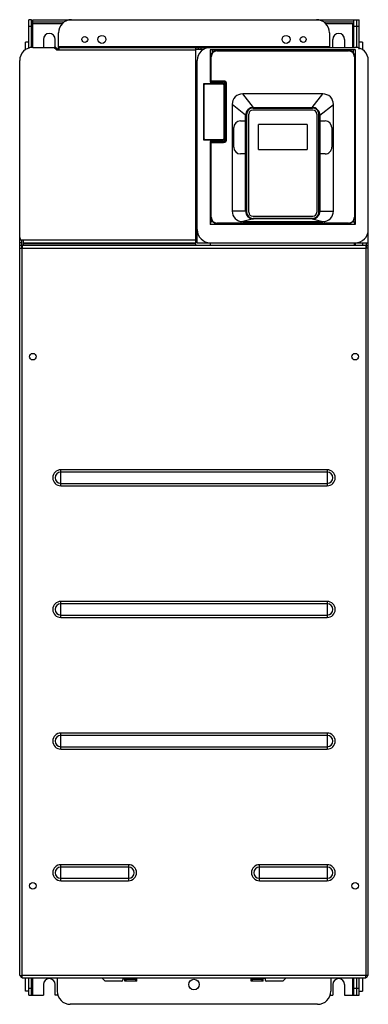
# Model space of a CAD drawing. Header units: millimetres. Extents: x 177 to 442, y 65 to 813.
import ezdxf

# ---------------------------------------------------------------- set-up
doc = ezdxf.new("R2010")
doc.units = ezdxf.units.MM
doc.header["$LTSCALE"] = 56.908157
doc.layers.get('0').update_dxf_attribs({"linetype": 'CONTINUOUS'})

msp = doc.modelspace()

# ---------------------------------------------------------------- linework, layer by layer
at = {"color": 7, "linetype": 'Continuous'}
for p, q in [((184.21, 790.84), (184.21, 812.65)), ((186.21, 812.65), (184.21, 812.65)), ((186.21, 791.54), (186.21, 812.65)), ((186.21, 809.65), (209.74, 809.65)), ((187.21, 791.65), (187.21, 812.65)), ((187.21, 812.65), (435.21, 812.65)), ((210.74, 810.65), (187.21, 810.65)), ((431.21, 810.65), (408.68, 810.65)), ((409.68, 809.65), (431.21, 809.65)), ((430.21, 809.65), (430.21, 791.65)), ((431.21, 791.65), (431.21, 812.65)), ((433.21, 812.65), (433.21, 791.54)), ((435.21, 790.15), (435.21, 812.65)), ((184.21, 807.65), (186.21, 807.65)), ((206.71, 789.65), (206.71, 802.65)), ((412.71, 802.65), (412.71, 791.65)), ((431.21, 807.65), (435.21, 807.65)), ((181.71, 789.81), (181.71, 795.65)), ((184.21, 795.65), (181.71, 795.65)), ((195.21, 797.65), (195.21, 791.58)), ((204.21, 791.58), (204.21, 797.65)), ((415.21, 791.58), (415.21, 797.65)), ((424.21, 797.65), (424.21, 791.58)), ((437.71, 795.65), (435.21, 795.65)), ((437.71, 795.65), (437.71, 789.82)), ((187.21, 791.65), (203.88, 791.65)), ((205.21, 789.65), (203.21, 791.65)), ((205.21, 789.65), (311.21, 789.65)), ((206.07, 790.3), (205.3, 791.06)), ((206.42, 790.15), (207.21, 790.15)), ((412.71, 792.15), (206.71, 792.15)), ((206.71, 791.65), (432.21, 791.65)), ((207.21, 789.65), (207.21, 791.65)), ((311.21, 641.15), (311.21, 791.65)), ((311.21, 790.15), (317.39, 790.15)), ((313.21, 790.15), (313.21, 791.65)), ((315.21, 790.15), (315.21, 791.65)), ((318.71, 790.79), (318.71, 791.65)), ((320.71, 791.48), (320.71, 791.65)), ((322.02, 789.65), (322.02, 765.15)), ((432.41, 789.65), (322.02, 789.65)), ((323.46, 789.65), (323.46, 787.32)), ((327.21, 788.95), (327.21, 789.25)), ((327.21, 789.25), (427.21, 789.25)), ((327.21, 788.95), (427.21, 788.95)), ((427.21, 789.25), (427.21, 788.95)), ((430.96, 787.32), (430.96, 789.65)), ((432.41, 657.24), (432.41, 789.65)), ((177.21, 86.65), (177.21, 781.65)), ((312.21, 643.15), (312.21, 781.65)), ((322.51, 765.75), (322.51, 784.55)), ((322.51, 784.55), (322.81, 784.55)), ((322.81, 766.05), (322.81, 784.55)), ((431.61, 784.55), (431.61, 662.55)), ((431.61, 784.55), (431.91, 784.55)), ((431.91, 784.55), (431.91, 662.55)), ((442.21, 86.65), (442.21, 781.65)), ((317.26, 721.15), (317.26, 764.15)), ((317.26, 764.15), (332.66, 764.15)), ((317.51, 722.2), (317.51, 763.1)), ((318.31, 763.9), (331.61, 763.9)), ((322.02, 765.15), (331.66, 765.15)), ((322.81, 766.05), (322.51, 765.75)), ((322.51, 765.75), (332.21, 765.75)), ((332.21, 766.05), (322.81, 766.05)), ((323.46, 765.75), (323.46, 765.15)), ((332.21, 766.05), (332.21, 765.75)), ((332.41, 763.1), (332.41, 722.2)), ((332.66, 764.15), (332.66, 721.15)), ((333.66, 763.15), (333.66, 722.15)), ((334.21, 763.75), (334.21, 721.75)), ((334.21, 763.75), (334.51, 763.75)), ((334.51, 721.75), (334.51, 763.75)), ((354.96, 746.05), (346.71, 756.3)), ((407.71, 756.3), (346.71, 756.3)), ((399.46, 746.05), (407.71, 756.3)), ((338.71, 748.3), (338.71, 667.25)), ((348.96, 740.05), (338.71, 748.3)), ((405.46, 740.05), (415.71, 748.3)), ((415.71, 667.25), (415.71, 748.3)), ((349.71, 740.56), (349.71, 666.66)), ((351.36, 666.31), (351.36, 740.91)), ((400.06, 743.91), (354.36, 743.91)), ((354.71, 745.56), (399.71, 745.56)), ((354.96, 746.05), (399.46, 746.05)), ((403.06, 740.91), (403.06, 666.31)), ((404.71, 666.66), (404.71, 740.56)), ((344.96, 735.7), (348.96, 735.7)), ((348.96, 667.25), (348.96, 740.05)), ((405.46, 740.05), (405.46, 667.25)), ((405.46, 735.7), (409.46, 735.7)), ((339.96, 715.7), (339.96, 730.7)), ((358.71, 714.01), (358.71, 733.01)), ((395.71, 733.01), (358.71, 733.01)), ((395.71, 733.01), (395.71, 714.01)), ((414.46, 730.7), (414.46, 715.7)), ((332.66, 721.15), (317.26, 721.15)), ((331.61, 721.4), (318.31, 721.4)), ((322.02, 720.15), (322.02, 657.24)), ((331.66, 720.15), (322.02, 720.15)), ((322.51, 662.55), (322.51, 719.75)), ((322.81, 719.45), (322.51, 719.75)), ((332.21, 719.75), (322.51, 719.75)), ((322.81, 662.55), (322.81, 719.45)), ((322.81, 719.45), (332.21, 719.45)), ((323.46, 720.15), (323.46, 719.75)), ((332.21, 719.75), (332.21, 719.45)), ((334.51, 721.75), (334.21, 721.75)), ((348.96, 710.7), (344.96, 710.7)), ((358.71, 714.01), (395.71, 714.01)), ((409.46, 710.7), (405.46, 710.7)), ((348.96, 667.25), (338.71, 667.25)), ((405.46, 667.25), (415.71, 667.25)), ((322.02, 657.24), (323.37, 659.96)), ((322.81, 662.55), (322.51, 662.55)), ((354.96, 661.25), (346.71, 659.25)), ((346.71, 659.25), (407.71, 659.25)), ((354.36, 663.31), (400.06, 663.31)), ((399.71, 661.66), (354.71, 661.66)), ((399.46, 661.25), (354.96, 661.25)), ((399.46, 661.25), (407.71, 659.25)), ((432.41, 657.24), (431.05, 659.96)), ((431.91, 662.55), (431.61, 662.55)), ((322.02, 657.24), (432.41, 657.24)), ((327.21, 657.85), (327.21, 658.15)), ((345.48, 658.15), (327.21, 658.15)), ((345.48, 657.85), (327.21, 657.85)), ((345.48, 658.15), (345.48, 657.85)), ((345.76, 657.83), (345.79, 658.13)), ((346.72, 657.79), (345.76, 657.83)), ((346.72, 657.79), (346.72, 658.09)), ((407.7, 658.09), (346.72, 658.09)), ((346.72, 657.79), (407.7, 657.79)), ((407.7, 657.79), (407.7, 658.09)), ((408.66, 657.83), (407.7, 657.79)), ((408.66, 657.83), (408.63, 658.13)), ((408.95, 657.85), (408.95, 658.15)), ((427.21, 658.15), (408.95, 658.15)), ((427.21, 657.85), (408.95, 657.85)), ((427.21, 658.15), (427.21, 657.85)), ((178.71, 645.15), (177.21, 645.15)), ((178.71, 645.15), (178.71, 639.25)), ((311.21, 645.15), (179.21, 645.15)), ((180.21, 641.15), (180.21, 645.15)), ((178.71, 643.15), (177.21, 643.15)), ((178.71, 641.15), (177.21, 641.15)), ((177.21, 639.15), (440.21, 639.15)), ((179.21, 641.15), (179.21, 639.15)), ((440.21, 641.15), (179.21, 641.15)), ((179.21, 86.65), (179.21, 639.15)), ((180.21, 643.15), (311.21, 643.15)), ((180.21, 642.65), (311.21, 642.65)), ((312.21, 643.15), (322.12, 643.15)), ((322.11, 643.15), (322.11, 641.15)), ((322.21, 643.15), (442.21, 643.15)), ((431.61, 641.15), (431.61, 643.15)), ((432.21, 643.15), (432.21, 641.15)), ((437.71, 643.15), (437.71, 641.15)), ((440.21, 641.15), (440.21, 639.15)), ((440.21, 640.96), (440.21, 641.14)), ((440.21, 639.15), (440.21, 86.65)), ((442.21, 639.15), (440.21, 639.15)), ((440.71, 639.25), (440.71, 643.15)), ((440.71, 641.15), (442.21, 641.15)), ((208.46, 458.57), (208.46, 470.73)), ((410.96, 470.73), (208.46, 470.73)), ((410.96, 468.95), (208.46, 468.95)), ((410.96, 470.73), (410.96, 458.57)), ((208.46, 460.35), (410.96, 460.35)), ((208.46, 458.57), (410.96, 458.57)), ((208.46, 358.57), (208.46, 370.73)), ((410.96, 370.73), (208.46, 370.73)), ((410.96, 368.95), (208.46, 368.95)), ((410.96, 370.73), (410.96, 358.57)), ((208.46, 360.35), (410.96, 360.35)), ((208.46, 358.57), (410.96, 358.57)), ((410.96, 270.73), (208.46, 270.73)), ((208.46, 258.57), (208.46, 270.73)), ((410.96, 270.73), (410.96, 258.57)), ((410.96, 268.95), (208.46, 268.95)), ((208.46, 260.35), (410.96, 260.35)), ((208.46, 258.57), (410.96, 258.57)), ((259.96, 170.73), (208.46, 170.73)), ((208.46, 158.57), (208.46, 170.73)), ((259.96, 168.95), (208.46, 168.95)), ((259.96, 170.73), (259.96, 158.57)), ((410.96, 170.73), (359.46, 170.73)), ((359.46, 158.57), (359.46, 170.73)), ((410.96, 168.95), (359.46, 168.95)), ((410.96, 170.73), (410.96, 158.57)), ((208.46, 160.35), (259.96, 160.35)), ((208.46, 158.57), (259.96, 158.57)), ((359.46, 160.35), (410.96, 160.35)), ((359.46, 158.57), (410.96, 158.57)), ((177.21, 86.65), (179.21, 86.65)), ((440.21, 86.65), (179.21, 86.65)), ((179.21, 84.65), (179.21, 86.65)), ((179.21, 84.84), (179.21, 84.66)), ((179.21, 84.65), (440.21, 84.65)), ((181.71, 74.65), (181.71, 84.65)), ((184.21, 71.65), (184.21, 84.65)), ((186.21, 71.65), (186.21, 84.65)), ((187.21, 71.65), (187.21, 84.65)), ((205.71, 84.65), (205.71, 74.65)), ((239.71, 84.65), (242.21, 82.15)), ((255.71, 84.15), (266.21, 84.15)), ((255.71, 84.15), (255.71, 83.15)), ((257.21, 82.15), (257.21, 84.15)), ((257.21, 83.65), (266.21, 83.65)), ((258.21, 82.15), (258.21, 83.65)), ((265.21, 83.65), (265.21, 82.15)), ((266.21, 82.15), (266.21, 84.65)), ((353.21, 82.15), (353.21, 84.65)), ((363.71, 84.15), (353.21, 84.15)), ((353.21, 83.65), (362.21, 83.65)), ((354.21, 82.15), (354.21, 83.65)), ((361.21, 83.65), (361.21, 82.15)), ((362.21, 82.15), (362.21, 84.15)), ((363.71, 84.15), (363.71, 83.15)), ((377.21, 82.15), (379.71, 84.65)), ((413.71, 84.65), (413.71, 74.65)), ((430.21, 84.65), (430.21, 71.65)), ((431.21, 71.65), (431.21, 84.65)), ((433.21, 84.65), (433.21, 71.65)), ((435.21, 71.65), (435.21, 84.65)), ((437.71, 84.65), (437.71, 74.65)), ((442.21, 86.65), (440.21, 86.65)), ((440.21, 84.65), (440.21, 86.65)), ((186.21, 76.65), (184.21, 76.65)), ((195.21, 79.65), (195.21, 71.65)), ((204.21, 71.65), (204.21, 79.65)), ((254.71, 82.15), (242.21, 82.15)), ((266.21, 82.15), (257.21, 82.15)), ((362.21, 82.15), (353.21, 82.15)), ((377.21, 82.15), (364.71, 82.15)), ((415.21, 79.65), (415.21, 71.65)), ((424.21, 79.65), (424.21, 71.65)), ((435.21, 76.65), (431.21, 76.65)), ((184.21, 74.65), (181.71, 74.65)), ((184.21, 71.65), (195.21, 71.65)), ((206.69, 71.65), (204.21, 71.65)), ((413.21, 71.65), (415.21, 71.65)), ((424.21, 71.65), (435.21, 71.65)), ((435.21, 74.65), (437.71, 74.65)), ((403.71, 64.65), (215.71, 64.65))]:
    msp.add_line(p, q, dxfattribs=at)
for points in [[(345.48, 657.85), (345.51, 657.85), (345.58, 657.85), (345.62, 657.84), (345.7, 657.84), (345.76, 657.83)], [(408.66, 657.83), (408.78, 657.84), (408.84, 657.85), (408.95, 657.85)]]:
    msp.add_lwpolyline(points, dxfattribs=at)
for centre, radius in [((239.71, 797.65), 3), ((379.71, 797.65), 3), ((226.71, 797.65), 2.25), ((392.71, 797.65), 2.25), ((187.21, 556.65), 2.5), ((432.21, 556.65), 2.5), ((187.21, 154.65), 2.5), ((432.21, 154.65), 2.5), ((309.71, 79.65), 4)]:
    msp.add_circle(centre, radius, dxfattribs=at)
for centre, radius, start, end in [((216.71, 802.65), 10, 90, 180), ((402.71, 802.65), 10, 0, 90), ((199.71, 797.65), 4.5, 0, 180), ((419.71, 797.65), 4.5, 0, 180), ((187.21, 781.65), 10, 90, 180), ((203.88, 789.65), 2, 45, 90), ((206.42, 790.65), 0.5, 225, 270), ((322.21, 781.65), 10, 90, 180), ((327.21, 784.55), 4.7, 90, 180), ((327.21, 784.55), 4.4, 90, 180), ((427.21, 784.55), 4.7, 0, 90), ((427.21, 784.55), 4.4, 0, 90), ((432.21, 781.65), 10, 0, 90), ((318.31, 763.1), 0.8, 90, 180), ((331.61, 763.1), 0.8, 0, 90), ((331.66, 763.15), 2, 0, 90), ((332.21, 763.75), 2.3, 0, 90), ((332.21, 763.75), 2, 0, 90), ((346.71, 748.3), 8, 89.99616, 180.00384), ((407.71, 748.3), 8, 359.99616, 90.00384), ((354.96, 740.05), 6, 89.99945, 180.00055), ((354.71, 740.56), 5, 90, 180), ((354.36, 740.91), 3, 90, 180), ((399.46, 740.05), 6, 359.99945, 90.00055), ((399.71, 740.56), 5, 0, 90), ((400.06, 740.91), 3, 0, 90), ((344.96, 730.7), 5, 90.00072, 179.99883), ((409.46, 730.7), 5, 0.00117, 89.99928), ((318.31, 722.2), 0.8, 180, 270), ((331.61, 722.2), 0.8, 270, 360), ((331.66, 722.15), 2, 270, 360), ((332.21, 721.75), 2.3, 270, 360), ((332.21, 721.75), 2, 270, 360), ((344.96, 715.7), 5, 180.00717, 269.99282), ((409.46, 715.7), 5, 269.99918, 0.00071), ((346.71, 667.25), 8, 180, 270.00507), ((354.96, 667.25), 6, 179.99988, 270.00011), ((354.71, 666.66), 5, 180, 270), ((354.36, 666.31), 3, 180, 270), ((399.46, 667.25), 6, 269.99989, 0.00012), ((399.71, 666.66), 5, 270, 360), ((400.06, 666.31), 3, 270, 360), ((407.71, 667.25), 8, 269.99493, 0), ((327.21, 662.55), 4.7, 180, 270), ((327.21, 662.55), 4.4, 180, 270), ((427.21, 662.55), 4.7, 270, 360), ((427.21, 662.55), 4.4, 270, 360), ((322.21, 653.15), 10, 180, 270), ((346.72, 668.27), 10.18, 264.75524, 269.99543), ((407.7, 668.27), 10.18, 270.0039, 275.24542), ((432.21, 653.15), 10, 270, 360), ((179.21, 647.15), 2, 180, 270), ((208.46, 464.65), 6.08, 90, 270), ((208.46, 464.65), 4.3, 90, 270), ((410.96, 464.65), 6.08, 270, 90), ((410.96, 464.65), 4.3, 270, 90), ((208.46, 364.65), 6.08, 90, 270), ((208.46, 364.65), 4.3, 90, 270), ((410.96, 364.65), 6.08, 270, 90), ((410.96, 364.65), 4.3, 270, 90), ((208.46, 264.65), 6.08, 90, 270), ((410.96, 264.65), 6.08, 270, 90), ((208.46, 264.65), 4.3, 90, 270), ((410.96, 264.65), 4.3, 270, 90), ((208.46, 164.65), 6.08, 90, 270), ((208.46, 164.65), 4.3, 90, 270), ((259.96, 164.65), 6.08, 270, 90), ((259.96, 164.65), 4.3, 270, 90), ((359.46, 164.65), 6.08, 90, 270), ((359.46, 164.65), 4.3, 90, 270), ((410.96, 164.65), 6.08, 270, 90), ((410.96, 164.65), 4.3, 270, 90), ((180.34, 87.65), 3, 198.88881, 248.97169), ((199.71, 79.65), 4.5, 0, 180), ((254.71, 83.15), 1, 270, 360), ((364.71, 83.15), 1, 180, 270), ((419.71, 79.65), 4.5, 0, 180), ((439.09, 87.65), 3, 291.07473, 341.15941), ((215.71, 74.65), 10, 180, 270), ((403.71, 74.65), 10, 270, 360)]:
    msp.add_arc(centre, radius, start, end, dxfattribs=at)
for points in [[(345.79, 658.13), (345.69, 658.14), (345.58, 658.15), (345.48, 658.15)], [(408.95, 658.15), (408.84, 658.15), (408.74, 658.14), (408.63, 658.13)]]:
    msp.add_open_spline(points, degree=3, dxfattribs=at)

doc.saveas('drawing.dxf')
